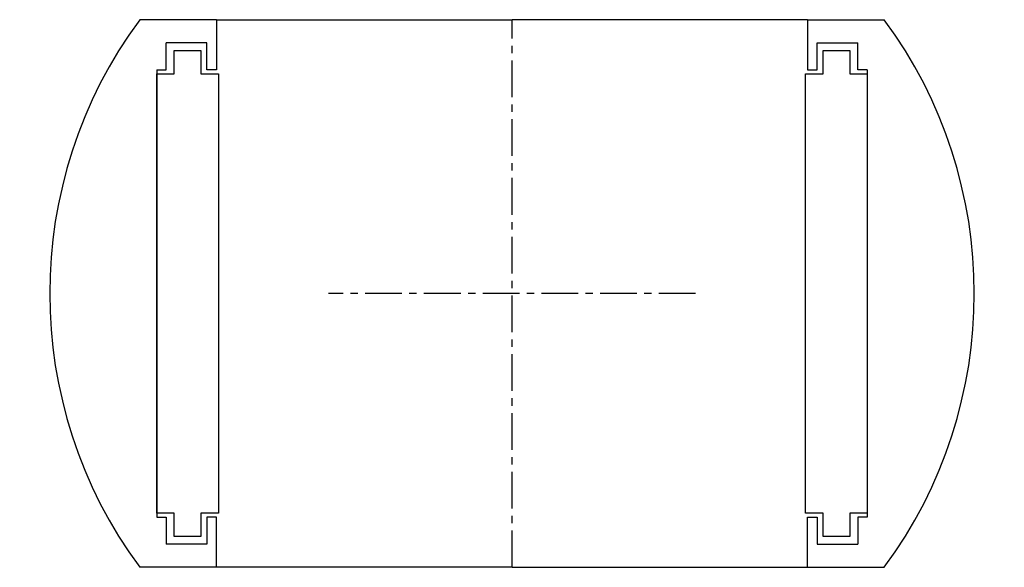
# Model space of a CAD drawing. Extents: x -64 to 64, y -64 to 8.
import ezdxf

# ---------------------------------------------------------------- set-up
doc = ezdxf.new("R2010")
doc.units = 0
doc.header["$LTSCALE"] = 0.15
doc.linetypes.add('CENTER', pattern=[50.8, 31.75, -6.35, 6.35, -6.35])
doc.layers.get('0').update_dxf_attribs({"linetype": 'CONTINUOUS'})
doc.layers.add('CENTER', color=9, linetype='CENTER')

# ---------------------------------------------------------------- blocks, each defined once
blk = doc.blocks.new('7T3-0-C')
for p, q in [((-38.35, 35.5), (-48.3, 35.5)), ((-38.35, 35.5), (-38.35, 29)), ((-38.35, 35.5), (0, 35.5)), ((38.35, 35.5), (0, 35.5)), ((38.35, 35.5), (38.35, 29)), ((38.35, 35.5), (48.3, 35.5)), ((-39.6, 32.5), (-44.85, 32.5)), ((-44.85, 29), (-44.85, 32.5)), ((-39.6, 29), (-39.6, 32.5)), ((39.6, 32.5), (44.85, 32.5)), ((39.6, 29), (39.6, 32.5)), ((44.85, 29), (44.85, 32.5)), ((-43.85, 31.5), (-40.35, 31.5)), ((-43.85, 28.5), (-43.85, 31.5)), ((-40.35, 31.5), (-40.35, 28.5)), ((40.35, 28.5), (40.35, 31.5)), ((40.35, 31.5), (43.85, 31.5)), ((43.85, 31.5), (43.85, 28.5)), ((-46.1, 29), (-46.1, -29)), ((-46.1, 29), (-44.85, 29)), ((-46.1, 28.5), (-43.85, 28.5)), ((-46.1, -28.5), (-46.1, 28.5)), ((-40.35, 28.5), (-38.1, 28.5)), ((-38.35, 29), (-39.6, 29)), ((-38.1, 28.5), (-38.1, -28.5)), ((38.1, -28.5), (38.1, 28.5)), ((38.1, 28.5), (40.35, 28.5)), ((38.35, 29), (39.6, 29)), ((43.85, 28.5), (46.1, 28.5)), ((46.1, 29), (44.85, 29)), ((46.1, 29), (46.1, -29)), ((46.1, 28.5), (46.1, -28.5)), ((-43.85, -28.5), (-46.1, -28.5)), ((-46.1, -29), (-44.85, -29)), ((-44.85, -29), (-44.85, -32.5)), ((-43.85, -31.5), (-43.85, -28.5)), ((-38.1, -28.5), (-40.35, -28.5)), ((-40.35, -28.5), (-40.35, -31.5)), ((-39.6, -29), (-39.6, -32.5)), ((-38.35, -29), (-39.6, -29)), ((-38.35, -35.5), (-38.35, -29)), ((40.35, -28.5), (38.1, -28.5)), ((38.35, -35.5), (38.35, -29)), ((38.35, -29), (39.6, -29)), ((39.6, -29), (39.6, -32.5)), ((40.35, -31.5), (40.35, -28.5)), ((43.85, -28.5), (43.85, -31.5)), ((46.1, -28.5), (43.85, -28.5)), ((44.85, -29), (44.85, -32.5)), ((46.1, -29), (44.85, -29)), ((-40.35, -31.5), (-43.85, -31.5)), ((43.85, -31.5), (40.35, -31.5)), ((-39.6, -32.5), (-44.85, -32.5)), ((39.6, -32.5), (44.85, -32.5)), ((-38.35, -35.5), (-48.3, -35.5)), ((0, -35.5), (-38.35, -35.5)), ((0, -35.5), (38.35, -35.5)), ((38.35, -35.5), (48.3, -35.5))]:
    blk.add_line(p, q)
for centre, start, end in [((-0.18, 0), 143.5839, 216.4161), ((0.18, 0), 323.5839, 36.4161)]:
    blk.add_arc(centre, 59.8, start, end)
at = {"layer": 'CENTER'}
for p, q in [((0, -35.5), (0, 35.5)), ((23.82, 0), (-23.82, 0))]:
    blk.add_line(p, q, dxfattribs=at)

msp = doc.modelspace()

# ---------------------------------------------------------------- block references
msp.add_blockref('7T3-0-C', (0, -28))

doc.saveas('drawing.dxf')
